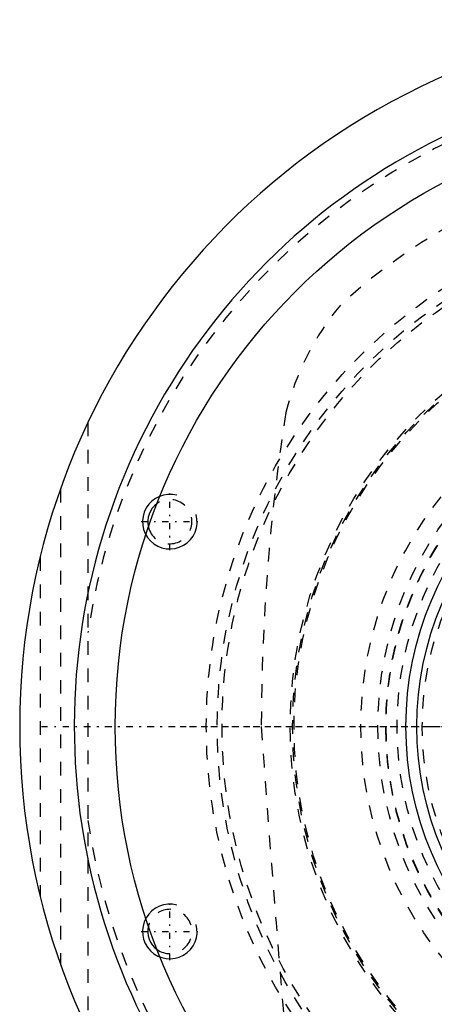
# Model space of a CAD drawing. Extents: x -602 to 174, y -90 to 90.
# Tile 2 of 14: x -602 to -572, y -20 to 52. Entities that reach past the tile are written whole.
import ezdxf

# ---------------------------------------------------------------- set-up
doc = ezdxf.new("R2010")
doc.units = 0
doc.linetypes.add('CENTER', pattern=[1.5, 0.45, -0.5, 0.05, -0.5])
doc.linetypes.add('DASHED', pattern=[2, 1, -1])
for name, color, linetype in [('AM_0', 7, 'CONTINUOUS'), ('AM_10', 7, 'CONTINUOUS'), ('AM_3', 7, 'DASHED'), ('AM_7', 7, 'CENTER')]:
    doc.layers.add(name, color=color, linetype=linetype)

msp = doc.modelspace()

# ---------------------------------------------------------------- linework, layer by layer
at = {"layer": 'AM_0', "color": 7, "linetype": 'CONTINUOUS'}
for radius in [45, 23.7, 22.9]:
    msp.add_circle((-550, 0), radius, dxfattribs=at)
for centre, radius, start, end in [((-550, 0), 52, 95.6838, 264.3162), ((-550, 0), 48, 81.61446, 295.74352), ((-591, 15), 1.621, 125.21, 194.59954), ((-591, -15), 1.621, 165.40046, 234.79)]:
    msp.add_arc(centre, radius, start, end, dxfattribs=at)
at = {"layer": 'AM_10', "color": 7, "linetype": 'CONTINUOUS'}
for centre in [(-591, 15), (-591, -15)]:
    msp.add_arc(centre, 2, 75, 15, dxfattribs=at)
at = {"layer": 'AM_3', "color": 6, "linetype": 'DASHED'}
for p, q in [((-597, 22.249), (-597, -22.249)), ((-599, 17.407), (-599, -17.407)), ((-600.5, 12.4), (-600.5, -12.4))]:
    msp.add_line(p, q, dxfattribs=at)
for radius in [38.325, 37.525, 37.175, 32.175, 32, 31.9, 27, 25.75, 25.175, 25.15, 24.35, 22.5]:
    msp.add_circle((-550, 0), radius, dxfattribs=at)
for centre, radius, start, end in [((-550, 0), 47.5, 101.58429, 171.67934), ((-550, 0), 42, 100.00939, 132.73211), ((-563.118, 18.068), 20, 140.27518, 165.72484), ((-433.3, -0.247), 151, 171.14391, 179.9063), ((-591, 15), 1.621, 194.59954, 125.21), ((924.944, 106.544), 1513, 184.038067, 184.911726), ((-550, 0), 47.5, 188.32066, 258.41571), ((-591, -15), 1.621, 234.79, 165.40046)]:
    msp.add_arc(centre, radius, start, end, dxfattribs=at)
at = {"layer": 'AM_7', "color": 4, "linetype": 'CENTER'}
for p, q in [((-591, 12.9), (-591, 17.1)), ((-593.1, 15), (-588.9, 15)), ((-576.408, 0), (-523.593, 0)), ((-600.4, 0), (-499.6, 0)), ((-597.25, 0), (-502.75, 0)), ((-590.241, 0), (-509.759, 0)), ((-572.05, 0), (-527.95, 0)), ((-591, -17.1), (-591, -12.9)), ((-593.1, -15), (-588.9, -15))]:
    msp.add_line(p, q, dxfattribs=at)

doc.saveas('drawing.dxf')
